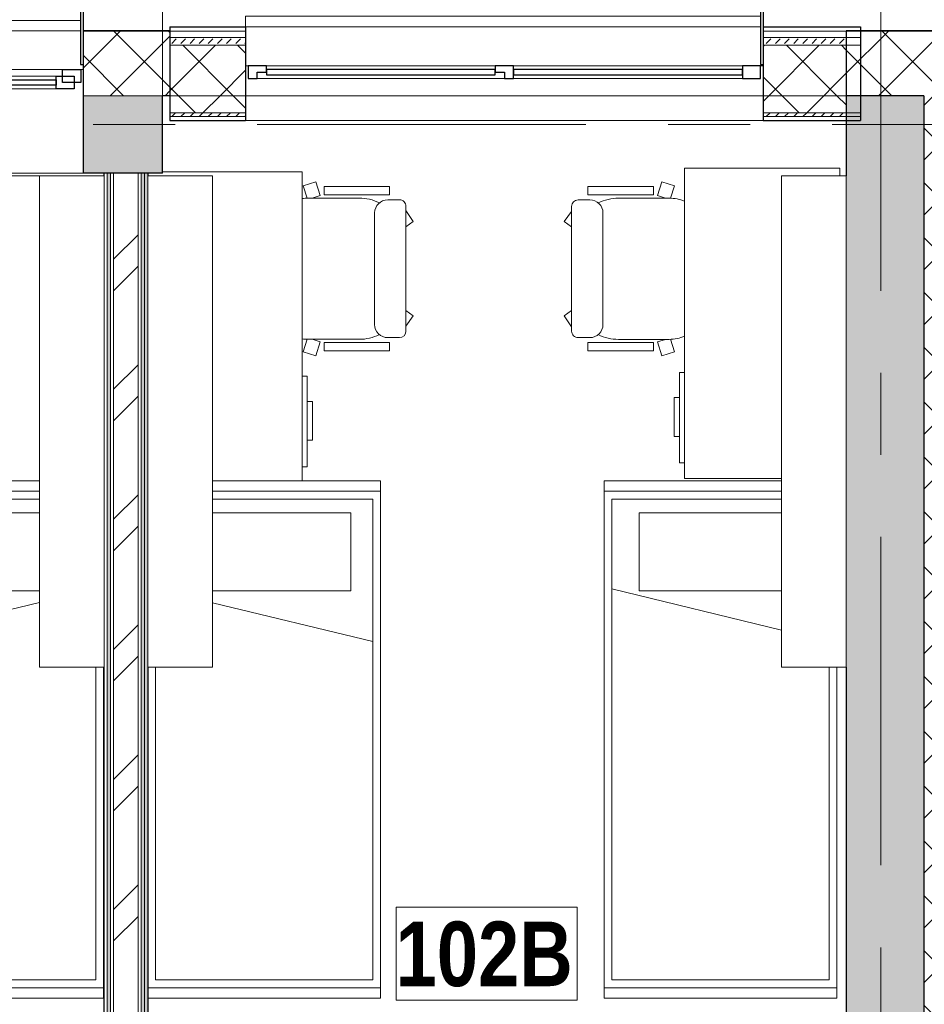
# Model space of a CAD drawing. Header units: millimetres. Extents: x -2180 to 91692, y -6418 to 21859.
# Tile 108 of 256: x 26671 to 30168, y 14598 to 18406. Entities that reach past the tile are written whole.
import ezdxf

# ---------------------------------------------------------------- set-up
doc = ezdxf.new("R2010")
doc.units = ezdxf.units.MM
doc.linetypes.add('Grid Line 1_2_', pattern=[2222.5, 1270, -317.5, 317.5, -317.5])
for name, color, linetype, lineweight, true_color in [('_ hall', 9, 'Continuous', 9, 0x808080), ('Cut Pattern-1', 7, 'Continuous', 9, 0x787878), ('Cut Pattern-2', 7, 'Continuous', 25, 0x787878), ('Cut Pattern-4', 9, 'Continuous', 9, 0x808080), ('Furniture-3', 7, 'Continuous', 9, 0xd4d4d4)]:
    doc.layers.add(name, color=color, linetype=linetype, lineweight=lineweight, true_color=true_color)
for name, color, linetype, lineweight in [('Common Edges', 7, 'Continuous', 9), ('Cut Pattern-3', 7, 'Continuous', 9), ('Floors', 7, 'Continuous', 9), ('Generic Models-2', 7, 'Continuous', 25), ('Grids-1', 7, 'Grid Line 1_2_', 9), ('Room Tags', 7, 'Continuous', 9), ('Walls', 7, 'Continuous', 9), ('Walls-1', 7, 'Continuous', 25), ('Windows', 7, 'Continuous', 9), ('Windows-1', 7, 'Continuous', 25)]:
    doc.layers.add(name, color=color, linetype=linetype, lineweight=lineweight)
doc.styles.add('Swis721 Cn BT_B', font='swisscb.ttf', dxfattribs={"height": 250})
pattern_1 = [(45, (0, 0), (0, 35.355339), [25, -25])]
pattern_2 = [(45, (0, 0), (-106.066, 106.066), []), (135, (0, 0), (-106.066, -106.066), [])]

# ---------------------------------------------------------------- blocks, each defined once
blk = doc.blocks.new('sma_W3 - -A-01 2700x1500mm-1795256-1 Korruse  plaan')
at = {"layer": 'Windows'}
for p, q in [((-70, 99.5), (-1245, 99.5)), ((1235, 99.5), (70, 99.5)), ((-1245, 49.5), (-70, 49.5)), ((70, 49.5), (1235, 49.5)), ((-1350, 24.5), (-1340, 24.5)), ((-1270, 24.5), (-35, 24.5)), ((35, 24.5), (1270, 24.5)), ((1340, 24.5), (1350, 24.5)), ((-1350, -165.2), (-1350, -125.5)), ((1350, -125.5), (1350, -165.2)), ((1350, -165.2), (-1338.9, -165.2))]:
    blk.add_line(p, q, dxfattribs=at)
at = {"layer": 'Windows-1'}
for p, q in [((-1315, 49.5), (-1315, 99.5)), ((-1315, 99.5), (-1245, 99.5)), ((-1245, 99.5), (-1245, 49.5)), ((-1245, 64.5), (-1245, 84.5)), ((-1245, 84.5), (-70, 84.5)), ((-70, 49.5), (-70, 99.5)), ((-70, 99.5), (0, 99.5)), ((-70, 84.5), (-70, 64.5)), ((0, 99.5), (0, 49.5)), ((0, 49.5), (0, 99.5)), ((0, 99.5), (70, 99.5)), ((70, 99.5), (70, 49.5)), ((70, 64.5), (70, 84.5)), ((70, 84.5), (1235, 84.5)), ((1235, 49.5), (1235, 99.5)), ((1235, 99.5), (1305, 99.5)), ((1235, 84.5), (1235, 64.5)), ((1305, 99.5), (1305, 49.5)), ((-1340, 24.5), (-1340, 74.5)), ((-1340, 74.5), (-1270, 74.5)), ((-1245, 49.5), (-1315, 49.5)), ((-1270, 74.5), (-1270, 24.5)), ((-70, 64.5), (-1245, 64.5)), ((0, 49.5), (-70, 49.5)), ((-35, 24.5), (-35, 74.5)), ((-35, 74.5), (0, 74.5)), ((0, 74.5), (0, 49.5)), ((70, 49.5), (0, 49.5)), ((0, 49.5), (35, 49.5)), ((35, 49.5), (35, 24.5)), ((1235, 64.5), (70, 64.5)), ((1305, 49.5), (1235, 49.5)), ((1270, 49.5), (1285, 49.5)), ((1270, 24.5), (1270, 49.5)), ((1285, 49.5), (1285, 74.5)), ((1285, 74.5), (1340, 74.5)), ((1340, 74.5), (1340, 24.5)), ((-1270, 24.5), (-1340, 24.5)), ((35, 24.5), (-35, 24.5)), ((1340, 24.5), (1270, 24.5))]:
    blk.add_line(p, q, dxfattribs=at)
blk = doc.blocks.new('1_0 W - 2x2 - -A-03-V11-1 Korruse  plaan')
at = {"layer": 'Windows'}
for p, q in [((-1000, 181), (-1000, 223)), ((990, 223), (-1000, 223)), ((-990, 31), (-1000, 31)), ((-920, 31), (-35, 31)), ((35, 31), (920, 31)), ((1000, 31), (990, 31)), ((0, -19), (-955, -19)), ((920, -19), (35, -19))]:
    blk.add_line(p, q, dxfattribs=at)
at = {"layer": 'Windows-1'}
for p, q in [((-920, 31), (-990, 31)), ((-990, 31), (-990, -19)), ((-955, -19), (-955, 6)), ((-955, 6), (-920, 6)), ((-920, 6), (-920, 31)), ((-35, 16), (-920, 16)), ((-920, 16), (-920, -4)), ((35, 31), (-35, 31)), ((-35, 31), (-35, 6)), ((-35, -4), (-35, 16)), ((-35, 6), (0, 6)), ((0, 6), (0, -19)), ((35, -19), (35, 31)), ((920, 16), (35, 16)), ((35, 16), (35, -4)), ((990, 31), (920, 31)), ((920, 31), (920, -19)), ((920, -4), (920, 16)), ((990, -19), (990, 31)), ((-990, -19), (-955, -19)), ((-920, -4), (-35, -4)), ((0, -19), (35, -19)), ((35, -4), (920, -4)), ((920, -19), (990, -19))]:
    blk.add_line(p, q, dxfattribs=at)
blk = doc.blocks.new('voodi_rfa sahtlitega 900x2000mm - voodi_rfa sahtlitega 900x2000mm-V51-1 Korruse  plaan')
at = {"layer": 'Furniture-3'}
for p, q in [((890, 460), (-350, 460)), ((890, -440), (890, 460)), ((890, -440), (890, 460)), ((890, 460), (930, 460)), ((930, 460), (930, -440)), ((-350, 430), (860, 430)), ((860, 430), (860, -410)), ((-1070, -440), (-1070, 211.5)), ((-1030, 211.5), (-1030, -440)), ((-1000, -410), (-1000, 211.5)), ((-946.7, -325), (-946.7, 211.5)), ((-645.2, -325), (-645.2, 211.5)), ((-599.5, 211.5), (-449, -410)), ((-946.7, -325), (-645.2, -325)), ((860, -410), (-1000, -410)), ((-1030, -440), (-1070, -440)), ((-1030, -440), (890, -440)), ((930, -440), (890, -440))]:
    blk.add_line(p, q, dxfattribs=at)
blk = doc.blocks.new('voodi_rfa sahtlitega 900x2000mm - voodi_rfa sahtlitega 900x2000mm-V53-1 Korruse  plaan')
at = {"layer": 'Furniture-3'}
for p, q in [((-1070, -210), (-1070, 440)), ((-1070, 440), (-1030, 440)), ((890, 440), (-1030, 440)), ((-1030, 440), (-1030, -210)), ((890, -460), (890, 440)), ((890, -460), (890, 440)), ((890, 440), (930, 440)), ((930, 440), (930, -460)), ((-1000, -210), (-1000, 410)), ((-1000, 410), (860, 410)), ((-599.2, -210), (-449, 410)), ((860, 410), (860, -430)), ((-946.7, 325), (-645.2, 325)), ((-946.7, 325), (-946.7, -210)), ((-645.2, 325), (-645.2, -210)), ((860, -430), (-350, -430))]:
    blk.add_line(p, q, dxfattribs=at)
blk = doc.blocks.new('voodi_rfa sahtlitega 900x2000mm - voodi_rfa sahtlitega 900x2000mm-V54-1 Korruse  plaan')
at = {"layer": 'Furniture-3'}
for p, q in [((890, 440), (-350, 440)), ((890, -460), (890, 440)), ((890, -460), (890, 440)), ((890, 440), (930, 440)), ((930, 440), (930, -460)), ((-350, 410), (860, 410)), ((860, 410), (860, -430)), ((-1070, -460), (-1070, 226.2)), ((-1030, 226.2), (-1030, -460)), ((-1000, -430), (-1000, 226.2)), ((-946.7, 226.2), (-946.7, -323.8)), ((-652.4, -430), (-493.5, 226.2)), ((-645.2, 226.2), (-645.2, -323.8)), ((-946.7, -323.8), (-645.2, -323.8)), ((860, -430), (-1000, -430)), ((-1030, -460), (-1070, -460)), ((-1030, -460), (890, -460)), ((930, -460), (890, -460))]:
    blk.add_line(p, q, dxfattribs=at)
blk = doc.blocks.new('kirjutuslaud 1400 - kirjutuslaud 1400-V74-1 Korruse  plaan')
at = {"layer": 'Furniture-3'}
for p, q in [((287.5, 390), (437.5, 390)), ((287.5, 390), (287.5, 370)), ((437.5, 370), (437.5, 390)), ((-600, -189.6), (-600, 350)), ((595, 350), (-600, 350)), ((190, 350), (190, 370)), ((540, 370), (190, 370)), ((540, 370), (540, 350))]:
    blk.add_line(p, q, dxfattribs=at)
blk = doc.blocks.new('kirjutuslaud 1400 - kirjutuslaud 1400-V75-1 Korruse  plaan')
at = {"layer": 'Furniture-3'}
for p, q in [((-600, -350), (-600, 250)), ((-600, 250), (-570, 250)), ((600, 24.9), (600, -350)), ((-600, -350), (600, -350)), ((190, -370), (190, -350)), ((190, -370), (540, -370)), ((287.5, -370), (287.5, -390)), ((437.5, -390), (437.5, -370)), ((540, -350), (540, -370)), ((437.5, -390), (287.5, -390))]:
    blk.add_line(p, q, dxfattribs=at)
blk = doc.blocks.new('kirjutuslaud 1400 - kirjutuslaud 1400-V76-1 Korruse  plaan')
at = {"layer": 'Furniture-3'}
for p, q in [((-600, -350), (-600, 11.5)), ((-600, -350), (580, -350)), ((190, -370), (190, -350)), ((190, -370), (540, -370)), ((287.5, -370), (287.5, -390)), ((437.5, -390), (437.5, -370)), ((540, -350), (540, -370)), ((437.5, -390), (287.5, -390))]:
    blk.add_line(p, q, dxfattribs=at)
blk = doc.blocks.new('M_Chair-Executive - M_Chair-Executive-V93-1 Korruse  plaan')
at = {"layer": 'Furniture-3'}
for p, q in [((-41.7, 275.7), (-83.8, 247.3)), ((-21.1, 247.3), (-41.7, 275.7)), ((303, 247.3), (323.6, 275.7)), ((323.6, 275.7), (362.7, 247.3)), ((-100.3, 247.3), (382.2, 247.3)), ((-125.5, 222.1), (-125.5, 177)), ((407.5, 222.1), (407.5, 177)), ((-176.5, 184.3), (-144.6, 184.3)), ((-176.5, -68.4), (-176.5, 184.3)), ((-144.6, -68.4), (-144.6, 184.3)), ((426.2, -68.4), (426.2, 184.3)), ((458.5, 184.3), (426.2, 184.3)), ((458.5, -68.4), (458.5, 184.3)), ((-74.8, 126.3), (356.8, 126.3)), ((-132.1, -129.5), (-132.1, 66.2)), ((414, -129.5), (414, 66.2)), ((-176.5, -68.4), (-144.6, -68.4)), ((458.5, -68.4), (426.2, -68.4)), ((-195.6, -101.6), (-142, -84.2)), ((-195.6, -101.6), (-179.9, -149.9)), ((-142, -84.2), (-132.1, -114.8)), ((424, -84.2), (414, -114.8)), ((477.6, -101.6), (424, -84.2)), ((461.9, -149.9), (477.6, -101.6)), ((-179.9, -149.9), (-132, -134.3)), ((414, -134.3), (461.9, -149.9))]:
    blk.add_line(p, q, dxfattribs=at)
for centre, radius, start, end in [((-100.3, 222.1), 25.2, 90, 180), ((382.2, 222.1), 25.2, 360, 90), ((-74.8, 177), 50.7, 180, 270), ((356.8, 177), 50.7, 270, 360), ((45.7, 66.2), 177.8, 153.8342, 180), ((236.2, 66.2), 177.8, 360, 26.1684), ((20.3, -129.5), 152.4, 180, 189.345), ((261.6, -129.5), 152.4, 350.655, 360)]:
    blk.add_arc(centre, radius, start, end, dxfattribs=at)
blk = doc.blocks.new('M_Chair-Executive - M_Chair-Executive-V94-1 Korruse  plaan')
at = {"layer": 'Furniture-3'}
for p, q in [((-41.7, 275.7), (-83.8, 247.3)), ((-21.1, 247.3), (-41.7, 275.7)), ((303, 247.3), (323.6, 275.7)), ((323.6, 275.7), (362.7, 247.3)), ((-100.3, 247.3), (382.2, 247.3)), ((-125.5, 222.1), (-125.5, 177)), ((407.5, 222.1), (407.5, 177)), ((-176.5, 184.3), (-144.6, 184.3)), ((-176.5, -68.4), (-176.5, 184.3)), ((-144.6, -68.4), (-144.6, 184.3)), ((426.2, -68.4), (426.2, 184.3)), ((458.5, 184.3), (426.2, 184.3)), ((458.5, -68.4), (458.5, 184.3)), ((-74.8, 126.3), (356.8, 126.3)), ((-132.1, -129.5), (-132.1, 66.2)), ((414, -129.5), (414, 66.2)), ((-176.5, -68.4), (-144.6, -68.4)), ((458.5, -68.4), (426.2, -68.4)), ((-195.6, -101.6), (-142, -84.2)), ((-195.6, -101.6), (-179.9, -149.9)), ((-142, -84.2), (-132.1, -114.8)), ((424, -84.2), (414, -114.8)), ((477.6, -101.6), (424, -84.2)), ((461.9, -149.9), (477.6, -101.6)), ((-179.9, -149.9), (-132, -134.3)), ((414, -134.3), (461.9, -149.9))]:
    blk.add_line(p, q, dxfattribs=at)
for centre, radius, start, end in [((-100.3, 222.1), 25.2, 90, 180), ((382.2, 222.1), 25.2, 360, 90), ((-74.8, 177), 50.7, 180, 270), ((356.8, 177), 50.7, 270, 360), ((45.7, 66.2), 177.8, 153.8342, 180), ((236.2, 66.2), 177.8, 360, 26.1684), ((20.3, -129.5), 152.4, 180, 203.2349), ((261.6, -129.5), 152.4, 336.7651, 360)]:
    blk.add_arc(centre, radius, start, end, dxfattribs=at)
blk = doc.blocks.new('Generic Models 18 - Generic Models 17-1525957-1 Korruse  plaan')
at = {"layer": 'Generic Models-2'}
for p, q in [((26906.2, 18532.9), (26906.2, 18232.9)), ((26916.2, 18532.9), (26916.2, 18232.9)), ((29534.7, 18532.9), (29534.7, 18232.9)), ((29544.7, 18532.9), (29544.7, 18232.9)), ((26906.2, 18232.9), (26916.2, 18232.9)), ((29534.7, 18232.9), (29544.7, 18232.9))]:
    blk.add_line(p, q, dxfattribs=at)
blk = doc.blocks.new('Riiul R-01 - Riiul R-01-2036815-1 Korruse  plaan')
at = {"layer": 'Furniture-3'}
for p, q in [((-600, -250), (-600, 0)), ((1300, 0), (-600, 0)), ((1300, 0), (1300, -250)), ((1300, -250), (-600, -250))]:
    blk.add_line(p, q, dxfattribs=at)
blk = doc.blocks.new('Riiul R-01 - Riiul R-01-2036808-1 Korruse  plaan')
at = {"layer": 'Furniture-3'}
for p, q in [((-600, 0), (-600, 250)), ((-600, 250), (1300, 250)), ((1300, 250), (1300, 0)), ((-600, 0), (1300, 0))]:
    blk.add_line(p, q, dxfattribs=at)
blk = doc.blocks.new('1_0 Room Tag - 2_5mm Nr - m²-411648-1 Korruse  plaan')
at = {"layer": 'Room Tags'}
for p, q in [((3.5, 3.78), (-3.5, 3.78)), ((-3.5, 3.78), (-3.5, 0.18)), ((3.5, 3.78), (3.5, 0.18)), ((3.5, 0.18), (-3.5, 0.18))]:
    blk.add_line(p, q, dxfattribs=at)

msp = doc.modelspace()

# ---------------------------------------------------------------- hatches: boundary and pattern name
at = {"layer": 'Cut Pattern-1'}
msp.add_hatch(color=256, dxfattribs=at).paths.add_polyline_path([(29873.1, 11882.1), (30166, 11882.1), (30166, 18111.9), (29866, 18111.9), (29866, 11882.1)], flags=0)
h = msp.add_hatch(dxfattribs=at)
h.set_pattern_fill('FP_3', color=256, style=0, pattern_type=2)
h.set_pattern_definition([(45, (0, 0), (-251.447, 251.447), []), (45, (0, 381), (-251.447, 251.447), [])])
h.paths.add_polyline_path([(27034.3, 13184.1), (27129.3, 13184.1), (27129.3, 17811.9), (27034.3, 17811.9), (27034.3, 13196.1)], flags=0)
at = {"layer": 'Cut Pattern-2'}
h = msp.add_hatch(color=256, dxfattribs=at)
h.paths.add_polyline_path([(27166.3, 17811.9), (27223.4, 17811.9), (27223.4, 18111.9), (26917.3, 18111.9), (26917.3, 17811.9), (27163, 17811.9)], flags=0)
h.paths.add_polyline_path([(24046.8, 17811.9), (24217.3, 17811.9), (24217.3, 18111.9), (23897.3, 18111.9), (23898.2, 17811.9), (23945.8, 17811.9)], flags=0)
h.paths.add_polyline_path([(20938.5, 17811.9), (21197.3, 17811.9), (21197.3, 18111.9), (20942.1, 18111.9), (20929.2, 18045.9), (20883.4, 18045.9), (20883.4, 17811.9), (20929.2, 17811.9)], flags=0)
at = {"layer": 'Cut Pattern-3'}
h = msp.add_hatch(dxfattribs=at)
h.set_pattern_fill('FP_1', color=256, style=0, pattern_type=2)
h.set_pattern_definition(pattern_1)
h.paths.add_polyline_path([(27252.1, 18030.9), (27544.7, 18030.9), (27544.7, 18045.9), (27252.1, 18045.9)], flags=0)
h.paths.add_polyline_path([(29801, 18030.9), (29817.4, 18030.9), (29817.4, 18045.9), (29544.7, 18045.9), (29544.7, 18030.9)], flags=0)
h = msp.add_hatch(dxfattribs=at)
h.set_pattern_fill('FP_1', color=256, style=0, pattern_type=2)
h.set_pattern_definition(pattern_1)
h.paths.add_polyline_path([(29841, 18030.9), (29866, 18030.9), (29866, 18045.9), (29817.4, 18045.9), (29817.4, 18030.9)], flags=0)
h = msp.add_hatch(dxfattribs=at)
h.set_pattern_fill('FP_1', color=256, style=0, pattern_type=2)
h.set_pattern_definition(pattern_1)
h.paths.add_polyline_path([(27022.3, 13208.6), (27022.3, 17811.9), (27009.8, 17811.9), (27009.8, 13208.6)], flags=0)
h = msp.add_hatch(dxfattribs=at)
h.set_pattern_fill('FP_1', color=256, style=0, pattern_type=2)
h.set_pattern_definition(pattern_1)
h.paths.add_polyline_path([(27153.8, 13208.6), (27153.8, 17811.9), (27141.3, 17811.9), (27141.3, 13208.6)], flags=0)
h = msp.add_hatch(dxfattribs=at)
h.set_pattern_fill('FP_1', color=256, style=0, pattern_type=2)
h.set_pattern_definition(pattern_1)
h.paths.add_polyline_path([(27155.2, 13221.1), (27166.3, 13221.1), (27166.3, 17811.9), (27153.8, 17811.9), (27153.8, 13221.1)], flags=0)
at = {"layer": 'Cut Pattern-4'}
h = msp.add_hatch(dxfattribs=at)
h.set_pattern_fill('FP_2', color=256, style=0, pattern_type=2)
h.set_pattern_definition(pattern_2)
h.paths.add_polyline_path([(27155.2, 18111.9), (27252.1, 18111.9), (27252.1, 18361.9), (26917.3, 18361.9), (26917.3, 18111.9)], flags=0)
h.paths.add_polyline_path([(20942.1, 18111.9), (21197.3, 18111.9), (21197.3, 18361.9), (20942.1, 18361.9), (20942.1, 18116.2)], flags=0)
h.paths.add_polyline_path([(23897.3, 18111.9), (24217.3, 18111.9), (24217.3, 18361.9), (23897.3, 18361.9), (23897.3, 18116.2)], flags=0)
h = msp.add_hatch(dxfattribs=at)
h.set_pattern_fill('FP_2', color=256, style=0, pattern_type=2)
h.set_pattern_definition(pattern_2)
h.paths.add_polyline_path([(29866, 18111.9), (30416, 18111.9), (30416, 18361.9), (29866, 18361.9), (29866, 18116.2)], flags=0)
h = msp.add_hatch(dxfattribs=at)
h.set_pattern_fill('FP_1', color=256, style=0, pattern_type=2)
h.set_pattern_definition(pattern_1)
h.paths.add_polyline_path([(27466, 18306.9), (27544.7, 18306.9), (27544.7, 18336.9), (27252.1, 18336.9), (27252.1, 18306.9), (27310.6, 18306.9)], flags=0)
h.paths.add_polyline_path([(29817.4, 18306.9), (29817.4, 18336.9), (29544.7, 18336.9), (29544.7, 18306.9)], flags=0)
h = msp.add_hatch(dxfattribs=at)
h.set_pattern_fill('FP_1', color=256, style=0, pattern_type=2)
h.set_pattern_definition(pattern_1)
h.paths.add_polyline_path([(29866, 18306.9), (29866, 18336.9), (29817.4, 18336.9), (29817.4, 18306.9)], flags=0)
h = msp.add_hatch(dxfattribs=at)
h.set_pattern_fill('FP_2', color=256, style=0, pattern_type=2)
h.set_pattern_definition(pattern_2)
h.paths.add_polyline_path([(27252.1, 18111.9), (27544.7, 18111.9), (27544.7, 18306.9), (27252.1, 18306.9), (27252.1, 18116.2)], flags=0)
h.paths.add_polyline_path([(29544.7, 18111.9), (29817.4, 18111.9), (29817.4, 18306.9), (29544.7, 18306.9), (29544.7, 18116.2)], flags=0)
h = msp.add_hatch(dxfattribs=at)
h.set_pattern_fill('FP_2', color=256, style=0, pattern_type=2)
h.set_pattern_definition(pattern_2)
h.paths.add_polyline_path([(29866, 18111.9), (29866, 18306.9), (29817.4, 18306.9), (29817.4, 18111.9)], flags=0)
h = msp.add_hatch(dxfattribs=at)
h.set_pattern_fill('FP_2', color=256, style=0, pattern_type=2)
h.set_pattern_definition(pattern_2)
h.paths.add_polyline_path([(27544.7, 18045.9), (27544.7, 18111.9), (27252.1, 18111.9), (27252.1, 18045.9), (27466, 18045.9)], flags=0)
h.paths.add_polyline_path([(29801, 18045.9), (29817.4, 18045.9), (29817.4, 18111.9), (29544.7, 18111.9), (29544.7, 18045.9)], flags=0)
h = msp.add_hatch(dxfattribs=at)
h.set_pattern_fill('FP_2', color=256, style=0, pattern_type=2)
h.set_pattern_definition(pattern_2)
h.paths.add_polyline_path([(29820.3, 18045.9), (29866, 18045.9), (29866, 18111.9), (29817.4, 18111.9), (29817.4, 18045.9)], flags=0)
h = msp.add_hatch(dxfattribs=at)
h.set_pattern_fill('FP_2', color=256, style=0, pattern_type=2)
h.set_pattern_definition(pattern_2)
h.paths.add_polyline_path([(30367, 11777.1), (30416, 11778.1), (30416, 18111.9), (30166, 18111.9), (30166, 11778.1), (30367, 11778.1)], flags=0)

# ---------------------------------------------------------------- linework, layer by layer
at = {"layer": '_ hall'}
msp.add_line((27223.4, 17831.9), (27223.4, 18551.9), dxfattribs=at)
at = {"layer": 'Common Edges'}
for p, q in [((26917.3, 18361.9), (27544.7, 18361.9)), ((29544.7, 18361.9), (30417, 18361.9)), ((27252.1, 18336.9), (27544.7, 18336.9)), ((29544.7, 18336.9), (29921, 18336.9)), ((27252.1, 18306.9), (27544.7, 18306.9)), ((29544.7, 18306.9), (29921, 18306.9)), ((27223.4, 18111.9), (26917.3, 18111.9)), ((27252.1, 18111.9), (27544.7, 18111.9)), ((29544.7, 18111.9), (29866, 18111.9)), ((27252.1, 18045.9), (27544.7, 18045.9)), ((27252.1, 18030.9), (27544.7, 18030.9)), ((29544.7, 18045.9), (29921, 18045.9)), ((29544.7, 18030.9), (29921, 18030.9)), ((27009.8, 13221.1), (27009.8, 17811.9)), ((27022.3, 13196.1), (27022.3, 17811.9)), ((27034.3, 13184.1), (27034.3, 17811.9)), ((27129.3, 13184.1), (27129.3, 17811.9)), ((27141.3, 13196.1), (27141.3, 17811.9)), ((27153.8, 13221.1), (27153.8, 17811.9))]:
    msp.add_line(p, q, dxfattribs=at)
at = {"layer": 'Floors'}
msp.add_line((29544.7, 18111.9), (27544.7, 18111.9), dxfattribs=at)
at = {"layer": 'Grids-1'}
for p, q in [((30000, 18627.8), (30000, 1154.9)), ((919.8, 18000), (34984.4, 18000))]:
    msp.add_line(p, q, dxfattribs=at)
at = {"layer": 'Walls'}
for p, q in [((24217.3, 18362.9), (26906.2, 18362.9)), ((26916.2, 18362.9), (26917.3, 18362.9)), ((27544.7, 18377.9), (29534.7, 18377.9)), ((29544.7, 18015.9), (27544.7, 18015.9)), ((26917.3, 17811.9), (24218.2, 17811.9))]:
    msp.add_line(p, q, dxfattribs=at)
at = {"layer": 'Walls-1'}
for p, q in [((26917.3, 17811.9), (26917.3, 18362.9)), ((27252.1, 18362.9), (26917.3, 18362.9)), ((27252.1, 18377.9), (27544.7, 18377.9)), ((27252.1, 18377.9), (27252.1, 18015.9)), ((27544.7, 18377.9), (27544.7, 18015.9)), ((29544.7, 18377.9), (29921, 18377.9)), ((29544.7, 18377.9), (29544.7, 18015.9)), ((29866, 18362.9), (29866, 17801.9)), ((30417, 18362.9), (29866, 18362.9)), ((29921, 18377.9), (29921, 18015.9)), ((27223.4, 17811.9), (27223.4, 18111.9)), ((27252.1, 18111.9), (27223.4, 18111.9)), ((30166, 18111.9), (29866, 18111.9)), ((30166, 18111.9), (30166, 11778.1)), ((27252.1, 18015.9), (27544.7, 18015.9)), ((29544.7, 18015.9), (29921, 18015.9)), ((27223.4, 17811.9), (26917.3, 17811.9)), ((26997.3, 17801.9), (26997.3, 17811.9)), ((27166.3, 17811.9), (27166.3, 17801.9)), ((26997.3, 13221.1), (26997.3, 15901.9)), ((27166.3, 15901.9), (27166.3, 13221.1)), ((29866, 15901.9), (29866, 13752.1))]:
    msp.add_line(p, q, dxfattribs=at)

# ---------------------------------------------------------------- block references
at = {"layer": 'Furniture-3'}
for name, p, rotation in [('kirjutuslaud 1400 - kirjutuslaud 1400-V75-1 Korruse  plaan', (29591, 17231.9), 270.0000000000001), ('kirjutuslaud 1400 - kirjutuslaud 1400-V76-1 Korruse  plaan', (26735.8, 17201.9), 270.0000000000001), ('Riiul R-01 - Riiul R-01-2036808-1 Korruse  plaan', (26997.3, 16501.9), 89.9999999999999), ('Riiul R-01 - Riiul R-01-2036815-1 Korruse  plaan', (27166.3, 16501.9), 90.00000000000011), ('kirjutuslaud 1400 - kirjutuslaud 1400-V74-1 Korruse  plaan', (27413, 17216.9), 270.0000000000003), ('Riiul R-01 - Riiul R-01-2036815-1 Korruse  plaan', (29616, 16501.9), 90.00000000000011), ('M_Chair-Executive - M_Chair-Executive-V93-1 Korruse  plaan', (27917, 17583.7), 270.0000000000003), ('M_Chair-Executive - M_Chair-Executive-V94-1 Korruse  plaan', (29052.1, 17301.7), 90.0000000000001), ('voodi_rfa sahtlitega 900x2000mm - voodi_rfa sahtlitega 900x2000mm-V51-1 Korruse  plaan', (26535.8, 15551.9), 269.9999999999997), ('voodi_rfa sahtlitega 900x2000mm - voodi_rfa sahtlitega 900x2000mm-V53-1 Korruse  plaan', (27626.3, 15551.9), 269.9999999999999), ('voodi_rfa sahtlitega 900x2000mm - voodi_rfa sahtlitega 900x2000mm-V54-1 Korruse  plaan', (29389.8, 15551.9), 270.0000000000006)]:
    msp.add_blockref(name, p, dxfattribs=dict(at, rotation=rotation))
at = {"layer": 'Generic Models-2'}
msp.add_blockref('Generic Models 18 - Generic Models 17-1525957-1 Korruse  plaan', (0, 0), dxfattribs=at)
at = {"layer": 'Room Tags', "xscale": 99.99999999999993, "yscale": 99.99999999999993, "zscale": 99.99999999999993}
msp.add_blockref('1_0 Room Tag - 2_5mm Nr - m²-411648-1 Korruse  plaan', (28476.5, 14595.3), dxfattribs=at)
at = {"layer": 'Windows', "rotation": 180}
msp.add_blockref('sma_W3 - -A-01 2700x1500mm-1795256-1 Korruse  plaan', (25567.3, 18237.4), dxfattribs=at)
at = {"layer": 'Windows'}
msp.add_blockref('1_0 W - 2x2 - -A-03-V11-1 Korruse  plaan', (28544.7, 18196.9), dxfattribs=at)

# ---------------------------------------------------------------- texts
at = {"layer": 'Room Tags', "insert": (28124.4, 14917.8), "char_height": 250, "width": 849.789, "attachment_point": 1, "style": 'Swis721 Cn BT_B'}
msp.add_mtext('102B', dxfattribs=at)

doc.saveas('drawing.dxf')
